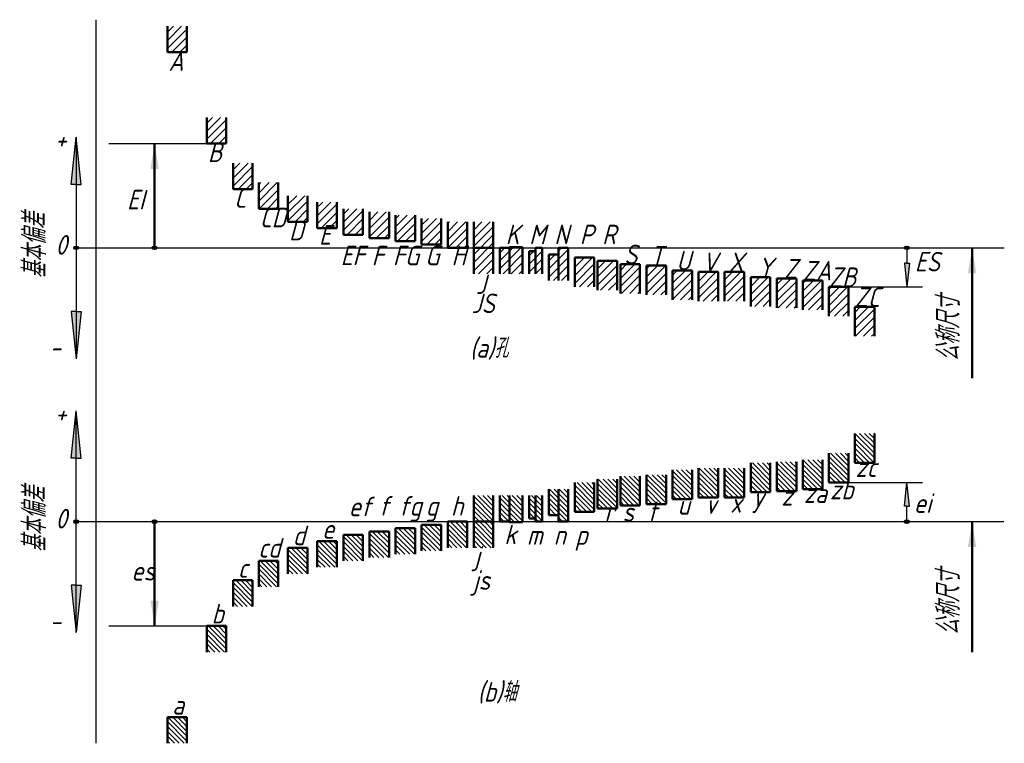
# Model space of a CAD drawing. Header units: millimetres. Extents: x 88 to 224, y 40 to 140.
import ezdxf

# ---------------------------------------------------------------- set-up
doc = ezdxf.new("R2010")
doc.units = ezdxf.units.MM
doc.header["$LTSCALE"] = 0.5
doc.layers.add('剖面线层', color=7, linetype='Continuous')
doc.layers.add('细实线层', color=7, linetype='Continuous')
doc.layers.add('文字层', color=227, linetype='Continuous', lineweight=20)
doc.layers.add('粗实线层', color=1, linetype='Continuous', lineweight=50)
doc.styles.add('工程字体（斜）', font='gbeitc.shx', dxfattribs={"bigfont": 'gbcbig.shx'})
doc.styles.add('工程斜体', font='gbeitc.shx', dxfattribs={"bigfont": 'gbcbig.shx'})
doc.dimstyles.new('gb35', dxfattribs={"dimtxt": 3.5, "dimasz": 3.5, "dimexe": 2.5, "dimexo": 0, "dimgap": 1, "dimtad": 1, "dimdsep": 46, "dimtxsty": '工程字体（斜）', "dimcen": 0, "dimadec": 0, "dimazin": 0, "dimtfac": 1, "dimtmove": 0, "dimatfit": 3, "dimfxl": 0, "dimarcsym": 0})
pattern_1 = [(45, (-110.36936, -100.62795), (-0.561266, 0.561266), [])]
pattern_2 = [(135, (-110.36936, -100.62795), (-0.3367596, -0.3367596), [])]

# ---------------------------------------------------------------- blocks, each defined once
blk = doc.blocks.new('jt')
h = blk.add_hatch(color=256)
h.paths.add_polyline_path([(0, 0), (-0.76, -7.26), (0, -7.26)])
h.paths.add_polyline_path([(0, 0), (0, -7.26), (0.76, -7.26)])
for p, q in [((-0.76, -7.26), (0, 0)), ((0.76, -7.26), (0, 0)), ((0, -7.26), (-0.76, -7.26)), ((0, -7.26), (0.76, -7.26))]:
    blk.add_line(p, q)
blk = doc.blocks.new('箭头')
at = {"layer": '细实线层', "ltscale": 0.5}
blk.add_blockref('jt', (0, 0), dxfattribs=at)
blk = doc.blocks.new('df')
at = {"layer": '剖面线层', "ltscale": 0.5}
h = blk.add_hatch(dxfattribs=at)
h.set_pattern_fill('ANSI31', scale=0.25, style=0)
h.set_pattern_definition(pattern_1)
h.paths.add_polyline_path([(0.62, 38.45), (-2.08, 38.45), (-2.08, 34.85), (0.62, 34.85)])
h = blk.add_hatch(dxfattribs=at)
h.set_pattern_fill('ANSI31', scale=0.25, style=0)
h.set_pattern_definition(pattern_1)
h.paths.add_polyline_path([(6.05, 25.85), (3.35, 25.85), (3.35, 22.25), (6.05, 22.25)])
h = blk.add_hatch(dxfattribs=at)
h.set_pattern_fill('ANSI31', scale=0.25, style=0)
h.set_pattern_definition(pattern_1)
h.paths.add_polyline_path([(9.69, 19.55), (6.99, 19.55), (6.99, 15.95), (9.69, 15.95)])
h = blk.add_hatch(dxfattribs=at)
h.set_pattern_fill('ANSI31', scale=0.25, style=0)
h.set_pattern_definition(pattern_1)
h.paths.add_polyline_path([(13.22, 16.85), (10.52, 16.85), (10.52, 13.25), (13.22, 13.25)])
h = blk.add_hatch(dxfattribs=at)
h.set_pattern_fill('ANSI31', scale=0.25, style=0)
h.set_pattern_definition(pattern_1)
h.paths.add_polyline_path([(17.27, 15.05), (14.57, 15.05), (14.57, 11.45), (17.27, 11.45)])
h = blk.add_hatch(dxfattribs=at)
h.set_pattern_fill('ANSI31', scale=0.25, style=0)
h.set_pattern_definition(pattern_1)
h.paths.add_polyline_path([(21.32, 14.15), (18.62, 14.15), (18.62, 10.55), (21.32, 10.55)])
h = blk.add_hatch(dxfattribs=at)
h.set_pattern_fill('ANSI31', scale=0.25, style=0)
h.set_pattern_definition(pattern_1)
h.paths.add_polyline_path([(24.92, 13.25), (22.22, 13.25), (22.22, 9.65), (24.92, 9.65)])
h = blk.add_hatch(dxfattribs=at)
h.set_pattern_fill('ANSI31', scale=0.25, style=0)
h.set_pattern_definition(pattern_1)
h.paths.add_polyline_path([(28.52, 12.8), (25.82, 12.8), (25.82, 9.2), (28.52, 9.2)])
h = blk.add_hatch(dxfattribs=at)
h.set_pattern_fill('ANSI31', scale=0.25, style=0)
h.set_pattern_definition(pattern_1)
h.paths.add_polyline_path([(32.12, 12.35), (29.42, 12.35), (29.42, 8.75), (32.12, 8.75)])
h = blk.add_hatch(dxfattribs=at)
h.set_pattern_fill('ANSI31', scale=0.25, style=0)
h.set_pattern_definition(pattern_1)
h.paths.add_polyline_path([(35.72, 11.9), (33.02, 11.9), (33.02, 8.3), (35.72, 8.3)])
h = blk.add_hatch(dxfattribs=at)
h.set_pattern_fill('ANSI31', scale=0.25, style=0)
h.set_pattern_definition(pattern_1)
h.paths.add_polyline_path([(39.32, 11.45), (36.62, 11.45), (36.62, 7.85), (39.32, 7.85)])
h = blk.add_hatch(dxfattribs=at)
h.set_pattern_fill('ANSI31', scale=0.25, style=0)
h.set_pattern_definition(pattern_1)
h.paths.add_polyline_path([(42.92, 7.85), (40.22, 7.85), (40.22, 4.25), (42.92, 4.25)])
h.paths.add_polyline_path([(42.92, 11.45), (40.22, 11.45), (40.22, 7.85), (42.92, 7.85)])
h = blk.add_hatch(dxfattribs=at)
h.set_pattern_fill('ANSI31', scale=0.25, style=0)
h.set_pattern_definition(pattern_1)
h.paths.add_polyline_path([(45.17, 7.85), (43.82, 7.85), (43.82, 4.25), (45.17, 4.25)])
h.paths.add_polyline_path([(46.97, 7.85), (45.17, 7.85), (45.17, 4.25), (46.97, 4.25)])
h.paths.add_polyline_path([(46.97, 7.85), (46.97, 7.94), (45.17, 7.94), (45.17, 7.85)])
h.paths.add_polyline_path([(48.77, 7.4), (47.87, 7.4), (47.87, 4.25), (48.77, 4.25)])
h.paths.add_polyline_path([(49.67, 7.85), (48.77, 7.85), (48.77, 4.25), (49.67, 4.25)])
h.paths.add_polyline_path([(50.57, 3.35), (51.92, 3.35), (51.92, 6.95), (50.57, 6.95)])
h.paths.add_polyline_path([(51.92, 3.35), (53.27, 3.35), (53.27, 7.85), (51.92, 7.85)])
h = blk.add_hatch(dxfattribs=at)
h.set_pattern_fill('ANSI31', scale=0.25, style=0)
h.set_pattern_definition(pattern_1)
h.paths.add_polyline_path([(54.17, 2.45), (56.87, 2.45), (56.87, 6.5), (54.17, 6.5)])
h = blk.add_hatch(dxfattribs=at)
h.set_pattern_fill('ANSI31', scale=0.25, style=0)
h.set_pattern_definition(pattern_1)
h.paths.add_polyline_path([(57.32, 2), (60.02, 2), (60.02, 6.05), (57.32, 6.05)])
h = blk.add_hatch(dxfattribs=at)
h.set_pattern_fill('ANSI31', scale=0.25, style=0)
h.set_pattern_definition(pattern_1)
h.paths.add_polyline_path([(60.47, 1.55), (63.17, 1.55), (63.17, 5.6), (60.47, 5.6)])
h = blk.add_hatch(dxfattribs=at)
h.set_pattern_fill('ANSI31', scale=0.25, style=0)
h.set_pattern_definition(pattern_1)
h.paths.add_polyline_path([(64.07, 1.37), (66.77, 1.37), (66.77, 5.42), (64.07, 5.42)])
h = blk.add_hatch(dxfattribs=at)
h.set_pattern_fill('ANSI31', scale=0.25, style=0)
h.set_pattern_definition(pattern_1)
h.paths.add_polyline_path([(67.67, 0.69), (70.37, 0.69), (70.37, 4.74), (67.67, 4.74)])
h = blk.add_hatch(dxfattribs=at)
h.set_pattern_fill('ANSI31', scale=0.25, style=0)
h.set_pattern_definition(pattern_1)
h.paths.add_polyline_path([(71.27, 0.47), (73.97, 0.47), (73.97, 4.52), (71.27, 4.52)])
h = blk.add_hatch(dxfattribs=at)
h.set_pattern_fill('ANSI31', scale=0.25, style=0)
h.set_pattern_definition(pattern_1)
h.paths.add_polyline_path([(74.87, 0.47), (77.57, 0.47), (77.57, 4.52), (74.87, 4.52)])
h = blk.add_hatch(dxfattribs=at)
h.set_pattern_fill('ANSI31', scale=0.25, style=0)
h.set_pattern_definition(pattern_1)
h.paths.add_polyline_path([(78.47, -0.25), (81.17, -0.25), (81.17, 3.8), (78.47, 3.8)])
h = blk.add_hatch(dxfattribs=at)
h.set_pattern_fill('ANSI31', scale=0.25, style=0)
h.set_pattern_definition(pattern_1)
h.paths.add_polyline_path([(82.07, -0.43), (84.77, -0.43), (84.77, 3.62), (82.07, 3.62)])
h = blk.add_hatch(dxfattribs=at)
h.set_pattern_fill('ANSI31', scale=0.25, style=0)
h.set_pattern_definition(pattern_1)
h.paths.add_polyline_path([(85.67, -0.7), (88.37, -0.7), (88.37, 3.35), (85.67, 3.35)])
h = blk.add_hatch(dxfattribs=at)
h.set_pattern_fill('ANSI31', scale=0.25, style=0)
h.set_pattern_definition(pattern_1)
h.paths.add_polyline_path([(89.27, -1.6), (91.97, -1.6), (91.97, 2.45), (89.27, 2.45)])
h = blk.add_hatch(dxfattribs=at)
h.set_pattern_fill('ANSI31', scale=0.25, style=0)
h.set_pattern_definition(pattern_1)
h.paths.add_polyline_path([(92.84, -4.34), (95.54, -4.34), (95.54, -0.29), (92.84, -0.29)])
h = blk.add_hatch(dxfattribs=at)
h.set_pattern_fill('ANSI31', scale=0.15, angle=90, style=0)
h.set_pattern_definition(pattern_2)
h.paths.add_polyline_path([(92.84, -17.76), (95.54, -17.76), (95.54, -21.81), (92.84, -21.81)])
h = blk.add_hatch(dxfattribs=at)
h.set_pattern_fill('ANSI31', scale=0.15, angle=90, style=0)
h.set_pattern_definition(pattern_2)
h.paths.add_polyline_path([(82.07, -21.67), (84.77, -21.67), (84.77, -25.72), (82.07, -25.72)])
h = blk.add_hatch(dxfattribs=at)
h.set_pattern_fill('ANSI31', scale=0.15, angle=90, style=0)
h.set_pattern_definition(pattern_2)
h.paths.add_polyline_path([(85.67, -21.4), (88.37, -21.4), (88.37, -25.45), (85.67, -25.45)])
h = blk.add_hatch(dxfattribs=at)
h.set_pattern_fill('ANSI31', scale=0.15, angle=90, style=0)
h.set_pattern_definition(pattern_2)
h.paths.add_polyline_path([(89.27, -20.5), (91.97, -20.5), (91.97, -24.55), (89.27, -24.55)])
h = blk.add_hatch(dxfattribs=at)
h.set_pattern_fill('ANSI31', scale=0.15, angle=90, style=0)
h.set_pattern_definition(pattern_2)
h.paths.add_polyline_path([(67.67, -22.79), (70.37, -22.79), (70.37, -26.84), (67.67, -26.84)])
h = blk.add_hatch(dxfattribs=at)
h.set_pattern_fill('ANSI31', scale=0.15, angle=90, style=0)
h.set_pattern_definition(pattern_2)
h.paths.add_polyline_path([(71.27, -22.57), (73.97, -22.57), (73.97, -26.62), (71.27, -26.62)])
h = blk.add_hatch(dxfattribs=at)
h.set_pattern_fill('ANSI31', scale=0.15, angle=90, style=0)
h.set_pattern_definition(pattern_2)
h.paths.add_polyline_path([(74.87, -22.57), (77.57, -22.57), (77.57, -26.62), (74.87, -26.62)])
h = blk.add_hatch(dxfattribs=at)
h.set_pattern_fill('ANSI31', scale=0.15, angle=90, style=0)
h.set_pattern_definition(pattern_2)
h.paths.add_polyline_path([(78.47, -21.85), (81.17, -21.85), (81.17, -25.9), (78.47, -25.9)])
h = blk.add_hatch(dxfattribs=at)
h.set_pattern_fill('ANSI31', scale=0.15, angle=90, style=0)
h.set_pattern_definition(pattern_2)
h.paths.add_polyline_path([(57.32, -24.1), (60.02, -24.1), (60.02, -28.15), (57.32, -28.15)])
h = blk.add_hatch(dxfattribs=at)
h.set_pattern_fill('ANSI31', scale=0.15, angle=90, style=0)
h.set_pattern_definition(pattern_2)
h.paths.add_polyline_path([(60.47, -23.65), (63.17, -23.65), (63.17, -27.7), (60.47, -27.7)])
h = blk.add_hatch(dxfattribs=at)
h.set_pattern_fill('ANSI31', scale=0.15, angle=90, style=0)
h.set_pattern_definition(pattern_2)
h.paths.add_polyline_path([(64.07, -23.47), (66.77, -23.47), (66.77, -27.52), (64.07, -27.52)])
h = blk.add_hatch(dxfattribs=at)
h.set_pattern_fill('ANSI31', scale=0.15, angle=90, style=0)
h.set_pattern_definition(pattern_2)
h.paths.add_polyline_path([(45.17, -29.95), (43.82, -29.95), (43.82, -26.35), (45.17, -26.35)])
h.paths.add_polyline_path([(46.97, -29.95), (45.17, -29.95), (45.17, -26.35), (46.97, -26.35)])
h.paths.add_polyline_path([(46.97, -29.95), (46.97, -30.04), (45.17, -30.04), (45.17, -29.95)])
h.paths.add_polyline_path([(48.77, -29.5), (47.87, -29.5), (47.87, -26.35), (48.77, -26.35)])
h.paths.add_polyline_path([(49.67, -29.95), (48.77, -29.95), (48.77, -26.35), (49.67, -26.35)])
h.paths.add_polyline_path([(50.57, -25.45), (51.92, -25.45), (51.92, -29.05), (50.57, -29.05)])
h.paths.add_polyline_path([(51.92, -25.45), (53.27, -25.45), (53.27, -29.95), (51.92, -29.95)])
h = blk.add_hatch(dxfattribs=at)
h.set_pattern_fill('ANSI31', scale=0.15, angle=90, style=0)
h.set_pattern_definition(pattern_2)
h.paths.add_polyline_path([(54.17, -24.55), (56.87, -24.55), (56.87, -28.6), (54.17, -28.6)])
h = blk.add_hatch(dxfattribs=at)
h.set_pattern_fill('ANSI31', scale=0.15, angle=90, style=0)
h.set_pattern_definition(pattern_2)
h.paths.add_polyline_path([(42.92, -26.35), (40.22, -26.35), (40.22, -29.95), (42.92, -29.95)])
h = blk.add_hatch(dxfattribs=at)
h.set_pattern_fill('ANSI31', scale=0.15, angle=90, style=0)
h.set_pattern_definition(pattern_2)
h.paths.add_polyline_path([(32.12, -34.45), (29.42, -34.45), (29.42, -30.85), (32.12, -30.85)])
h = blk.add_hatch(dxfattribs=at)
h.set_pattern_fill('ANSI31', scale=0.15, angle=90, style=0)
h.set_pattern_definition(pattern_2)
h.paths.add_polyline_path([(35.72, -34), (33.02, -34), (33.02, -30.4), (35.72, -30.4)])
h = blk.add_hatch(dxfattribs=at)
h.set_pattern_fill('ANSI31', scale=0.15, angle=90, style=0)
h.set_pattern_definition(pattern_2)
h.paths.add_polyline_path([(39.32, -33.55), (36.62, -33.55), (36.62, -29.95), (39.32, -29.95)])
h = blk.add_hatch(dxfattribs=at)
h.set_pattern_fill('ANSI31', scale=0.15, angle=90, style=0)
h.set_pattern_definition(pattern_2)
h.paths.add_polyline_path([(42.92, -33.55), (40.22, -33.55), (40.22, -29.95), (42.92, -29.95)])
h = blk.add_hatch(dxfattribs=at)
h.set_pattern_fill('ANSI31', scale=0.15, angle=90, style=0)
h.set_pattern_definition(pattern_2)
h.paths.add_polyline_path([(24.92, -35.35), (22.22, -35.35), (22.22, -31.75), (24.92, -31.75)])
h = blk.add_hatch(dxfattribs=at)
h.set_pattern_fill('ANSI31', scale=0.15, angle=90, style=0)
h.set_pattern_definition(pattern_2)
h.paths.add_polyline_path([(28.52, -34.9), (25.82, -34.9), (25.82, -31.3), (28.52, -31.3)])
h = blk.add_hatch(dxfattribs=at)
h.set_pattern_fill('ANSI31', scale=0.15, angle=90, style=0)
h.set_pattern_definition(pattern_2)
h.paths.add_polyline_path([(17.27, -37.15), (14.57, -37.15), (14.57, -33.55), (17.27, -33.55)])
h = blk.add_hatch(dxfattribs=at)
h.set_pattern_fill('ANSI31', scale=0.15, angle=90, style=0)
h.set_pattern_definition(pattern_2)
h.paths.add_polyline_path([(21.32, -36.25), (18.62, -36.25), (18.62, -32.65), (21.32, -32.65)])
h = blk.add_hatch(dxfattribs=at)
h.set_pattern_fill('ANSI31', scale=0.15, angle=90, style=0)
h.set_pattern_definition(pattern_2)
h.paths.add_polyline_path([(13.22, -38.95), (10.52, -38.95), (10.52, -35.35), (13.22, -35.35)])
h = blk.add_hatch(dxfattribs=at)
h.set_pattern_fill('ANSI31', scale=0.15, angle=90, style=0)
h.set_pattern_definition(pattern_2)
h.paths.add_polyline_path([(9.69, -41.65), (6.99, -41.65), (6.99, -38.05), (9.69, -38.05)])
h = blk.add_hatch(dxfattribs=at)
h.set_pattern_fill('ANSI31', scale=0.15, angle=90, style=0)
h.set_pattern_definition(pattern_2)
h.paths.add_polyline_path([(6.05, -47.95), (3.35, -47.95), (3.35, -44.35), (6.05, -44.35)])
h = blk.add_hatch(dxfattribs=at)
h.set_pattern_fill('ANSI31', scale=0.15, angle=90, style=0)
h.set_pattern_definition(pattern_2)
h.paths.add_polyline_path([(0.62, -60.55), (-2.08, -60.55), (-2.08, -56.95), (0.62, -56.95)])
at = {"layer": '粗实线层', "color": 7, "ltscale": 0.5}
for p, q in [((-2.08, 34.85), (-2.08, 38.45)), ((0.62, 34.85), (0.62, 38.45)), ((-2.08, 34.85), (0.62, 34.85)), ((3.35, 22.25), (3.35, 25.85)), ((6.05, 22.25), (6.05, 25.85)), ((3.35, 22.25), (6.05, 22.25)), ((6.99, 15.95), (6.99, 19.55)), ((9.69, 15.95), (9.69, 19.55)), ((10.52, 13.25), (10.52, 16.85)), ((13.22, 13.25), (13.22, 16.85)), ((6.99, 15.95), (9.69, 15.95)), ((14.57, 11.45), (14.57, 15.05)), ((17.27, 11.45), (17.27, 15.05)), ((18.62, 10.55), (18.62, 14.15)), ((21.32, 10.55), (21.32, 14.15)), ((10.52, 13.25), (13.22, 13.25)), ((22.22, 9.65), (22.22, 13.25)), ((24.92, 9.65), (24.92, 13.25)), ((25.82, 9.2), (25.82, 12.8)), ((28.52, 9.2), (28.52, 12.8)), ((29.42, 8.75), (29.42, 12.35)), ((32.12, 8.75), (32.12, 12.35)), ((14.57, 11.45), (17.27, 11.45)), ((33.02, 8.3), (33.02, 11.9)), ((35.72, 8.3), (35.72, 11.9)), ((36.62, 7.85), (36.62, 11.45)), ((39.32, 7.85), (39.32, 11.45)), ((40.22, 7.85), (40.22, 11.45)), ((42.92, 7.85), (42.92, 11.45)), ((18.62, 10.55), (21.32, 10.55)), ((22.22, 9.65), (24.92, 9.65)), ((25.82, 9.2), (28.52, 9.2)), ((29.42, 8.75), (32.12, 8.75)), ((33.02, 8.3), (35.72, 8.3)), ((36.62, 7.85), (39.32, 7.85)), ((40.22, 7.85), (42.92, 7.85)), ((40.22, 7.85), (40.22, 4.25)), ((42.92, 7.85), (42.92, 4.25)), ((43.82, 7.85), (43.82, 4.25)), ((43.82, 7.85), (45.17, 7.85)), ((45.17, 7.94), (45.17, 4.25)), ((46.97, 7.94), (45.17, 7.94)), ((46.97, 7.94), (46.97, 4.25)), ((47.87, 7.4), (48.77, 7.4)), ((47.87, 7.4), (47.87, 4.25)), ((48.77, 7.85), (48.77, 4.25)), ((49.67, 7.85), (48.77, 7.85)), ((49.67, 7.85), (49.67, 4.25)), ((50.57, 6.95), (51.92, 6.95)), ((50.57, 6.95), (50.57, 3.35)), ((51.92, 7.85), (51.92, 3.35)), ((51.92, 7.85), (53.27, 7.85)), ((53.27, 7.85), (53.27, 3.35)), ((54.17, 6.5), (56.87, 6.5)), ((54.17, 6.5), (54.17, 2.45)), ((56.87, 6.5), (56.87, 2.45)), ((57.32, 6.05), (60.02, 6.05)), ((57.32, 6.05), (57.32, 2)), ((60.02, 6.05), (60.02, 2)), ((60.47, 5.6), (63.17, 5.6)), ((60.47, 5.6), (60.47, 1.55)), ((63.17, 5.6), (63.17, 1.55)), ((64.07, 5.42), (66.77, 5.42)), ((64.07, 5.42), (64.07, 1.37)), ((66.77, 5.42), (66.77, 1.37)), ((67.67, 4.74), (70.37, 4.74)), ((67.67, 4.74), (67.67, 0.69)), ((70.37, 4.74), (70.37, 0.69)), ((71.27, 4.52), (73.97, 4.52)), ((71.27, 4.52), (71.27, 0.47)), ((73.97, 4.52), (73.97, 0.47)), ((74.87, 4.52), (74.87, 0.47)), ((74.87, 4.52), (77.57, 4.52)), ((77.57, 4.52), (77.57, 0.47)), ((78.47, 3.8), (78.47, -0.25)), ((78.47, 3.8), (81.17, 3.8)), ((81.17, 3.8), (81.17, -0.25)), ((82.07, 3.62), (82.07, -0.43)), ((82.07, 3.62), (84.77, 3.62)), ((84.77, 3.62), (84.77, -0.43)), ((85.67, 3.35), (85.67, -0.7)), ((85.67, 3.35), (88.37, 3.35)), ((88.37, 3.35), (88.37, -0.7)), ((89.27, 2.45), (89.27, -1.6)), ((89.27, 2.45), (91.97, 2.45)), ((91.97, 2.45), (91.97, -1.6)), ((92.84, -0.29), (92.84, -4.34)), ((92.84, -0.29), (95.54, -0.29)), ((95.54, -0.29), (95.54, -4.34)), ((92.84, -21.81), (92.84, -17.76)), ((95.54, -21.81), (95.54, -17.76)), ((82.07, -25.72), (82.07, -21.67)), ((84.77, -25.72), (84.77, -21.67)), ((85.67, -25.45), (85.67, -21.4)), ((88.37, -25.45), (88.37, -21.4)), ((89.27, -24.55), (89.27, -20.5)), ((91.97, -24.55), (91.97, -20.5)), ((67.67, -26.84), (67.67, -22.79)), ((70.37, -26.84), (70.37, -22.79)), ((71.27, -26.62), (71.27, -22.57)), ((73.97, -26.62), (73.97, -22.57)), ((74.87, -26.62), (74.87, -22.57)), ((77.57, -26.62), (77.57, -22.57)), ((78.47, -25.9), (78.47, -21.85)), ((81.17, -25.9), (81.17, -21.85)), ((92.84, -21.81), (95.54, -21.81)), ((57.32, -28.15), (57.32, -24.1)), ((60.02, -28.15), (60.02, -24.1)), ((60.47, -27.7), (60.47, -23.65)), ((63.17, -27.7), (63.17, -23.65)), ((64.07, -27.52), (64.07, -23.47)), ((66.77, -27.52), (66.77, -23.47)), ((50.57, -29.05), (50.57, -25.45)), ((51.92, -29.95), (51.92, -25.45)), ((53.27, -29.95), (53.27, -25.45)), ((54.17, -28.6), (54.17, -24.55)), ((56.87, -28.6), (56.87, -24.55)), ((82.07, -25.72), (84.77, -25.72)), ((85.67, -25.45), (88.37, -25.45)), ((89.27, -24.55), (91.97, -24.55)), ((40.22, -29.95), (40.22, -26.35)), ((42.92, -29.95), (42.92, -26.35)), ((43.82, -29.95), (43.82, -26.35)), ((45.17, -30.04), (45.17, -26.35)), ((46.97, -30.04), (46.97, -26.35)), ((47.87, -29.5), (47.87, -26.35)), ((48.77, -29.95), (48.77, -26.35)), ((49.67, -29.95), (49.67, -26.35)), ((67.67, -26.84), (70.37, -26.84)), ((71.27, -26.62), (73.97, -26.62)), ((74.87, -26.62), (77.57, -26.62)), ((78.47, -25.9), (81.17, -25.9)), ((57.32, -28.15), (60.02, -28.15)), ((60.47, -27.7), (63.17, -27.7)), ((64.07, -27.52), (66.77, -27.52)), ((47.87, -29.5), (48.77, -29.5)), ((50.57, -29.05), (51.92, -29.05)), ((54.17, -28.6), (56.87, -28.6)), ((29.42, -30.85), (32.12, -30.85)), ((29.42, -30.85), (29.42, -34.45)), ((32.12, -30.85), (32.12, -34.45)), ((33.02, -30.4), (35.72, -30.4)), ((33.02, -30.4), (33.02, -34)), ((35.72, -30.4), (35.72, -34)), ((36.62, -29.95), (39.32, -29.95)), ((36.62, -29.95), (36.62, -33.55)), ((39.32, -29.95), (39.32, -33.55)), ((40.22, -29.95), (40.22, -33.55)), ((40.22, -29.95), (42.92, -29.95)), ((42.92, -29.95), (42.92, -33.55)), ((43.82, -29.95), (45.17, -29.95)), ((46.97, -30.04), (45.17, -30.04)), ((49.67, -29.95), (48.77, -29.95)), ((51.92, -29.95), (53.27, -29.95)), ((22.22, -31.75), (24.92, -31.75)), ((22.22, -31.75), (22.22, -35.35)), ((24.92, -31.75), (24.92, -35.35)), ((25.82, -31.3), (28.52, -31.3)), ((25.82, -31.3), (25.82, -34.9)), ((28.52, -31.3), (28.52, -34.9)), ((14.57, -33.55), (17.27, -33.55)), ((14.57, -33.55), (14.57, -37.15)), ((17.27, -33.55), (17.27, -37.15)), ((18.62, -32.65), (21.32, -32.65)), ((18.62, -32.65), (18.62, -36.25)), ((21.32, -32.65), (21.32, -36.25)), ((10.52, -35.35), (13.22, -35.35)), ((10.52, -35.35), (10.52, -38.95)), ((13.22, -35.35), (13.22, -38.95)), ((6.99, -38.05), (9.69, -38.05)), ((6.99, -38.05), (6.99, -41.65)), ((9.69, -38.05), (9.69, -41.65)), ((3.35, -44.35), (6.05, -44.35)), ((3.35, -44.35), (3.35, -47.95)), ((6.05, -44.35), (6.05, -47.95)), ((-2.08, -56.95), (0.62, -56.95)), ((-2.08, -56.95), (-2.08, -60.55)), ((0.62, -56.95), (0.62, -60.55))]:
    blk.add_line(p, q, dxfattribs=at)
for centre in [(-14.68, 7.85), (-3.85, 7.85), (100.04, 7.85)]:
    blk.add_ellipse(centre, major_axis=(0.323, 0), ratio=0.492089, dxfattribs=at)
at = {"layer": '粗实线层', "color": 7, "ltscale": 0.5, "extrusion": (0, 0, -1)}
for centre in [(-14.68, -29.95), (-3.85, -29.95), (100.04, -29.95)]:
    blk.add_ellipse(centre, major_axis=(0.323, 0), ratio=0.492089, dxfattribs=at)
at = {"layer": '细实线层', "color": 7, "ltscale": 0.5}
for p, q in [((-11.98, 39.35), (-11.98, -60.55)), ((-14.68, 23.15), (-14.68, -7.45)), ((-10.15, 22.25), (3.35, 22.25)), ((-14.68, 7.85), (113.49, 7.85)), ((100.04, 7.85), (100.04, 5.72)), ((91.97, 2.45), (102.18, 2.45)), ((-14.68, -45.25), (-14.68, -14.65)), ((91.97, -24.55), (102.18, -24.55)), ((100.04, -29.95), (100.04, -27.82)), ((-14.68, -29.95), (113.41, -29.95)), ((-10.15, -44.35), (3.35, -44.35))]:
    blk.add_line(p, q, dxfattribs=at)
at = {"layer": '粗实线层', "color": 7, "ltscale": 0.5, "xscale": -0.4500000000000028, "yscale": 0.4500000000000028, "zscale": 0.45, "rotation": 180}
blk.add_blockref('箭头', (100.04, 2.45), dxfattribs=at)
at = {"layer": '粗实线层', "color": 7, "ltscale": 0.5, "xscale": 0.4500000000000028, "yscale": 0.4500000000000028, "zscale": 0.45}
blk.add_blockref('箭头', (100.04, -24.55), dxfattribs=at)
at = {"layer": '细实线层', "color": 7, "ltscale": 0.5, "xscale": 0.9000000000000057, "yscale": 0.9000000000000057, "zscale": 0.9}
for p in [(-14.68, 23.15), (-14.68, -14.65)]:
    blk.add_blockref('箭头', p, dxfattribs=at)
at = {"layer": '细实线层', "color": 7, "ltscale": 0.5, "xscale": -0.9000000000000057, "yscale": 0.9000000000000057, "zscale": 0.9, "rotation": 180}
for p in [(-14.68, -7.45), (-14.68, -45.25)]:
    blk.add_blockref('箭头', p, dxfattribs=at)
at = {"layer": '文字层', "color": 7, "ltscale": 0.5, "char_height": 2.7, "attachment_point": 1, "style": '工程斜体'}
for s, insert, width in [('A', (-1.93, 34.98), 3.4409), ('+', (-17.6, 24.14), 3.4409), ('B', (3.5, 22.38), 3.4409), ('EI', (-7.66, 15.86), 3.4409), ('C', (7.14, 16.08), 3.4409), ('CD', (10.67, 13.38), 3.4409), ('D', (14.72, 11.58), 3.4409), ('E', (18.85, 10.99), 3.4409), ('K', (44.63, 11.05), 1.8863), ('M', (47.87, 11.05), 2.0265), ('N', (51.34, 11.05), 1.854), ('P', (54.86, 11.05), 1.7367), ('R', (57.95, 11.05), 3.4409), ('0', (-17.54, 9.61), 3.4409), ('EF', (21.85, 8.16), 3.4409), ('FG', (29.06, 8.14), 3.4409), ('G', (33.51, 8.14), 3.4409), ('S', (60.99, 8.29), 3.4409), ('F', (26.13, 8.12), 3.4409), ('H', (37.15, 8.14), 3.4409), ('T', (64.59, 8.11), 3.4409), ('U', (68.19, 7.44), 3.4409), ('V', (71.79, 7.21), 3.4409), ('X', (75.39, 7.21), 3.4409), ('ES', (101.13, 7.29), 3.4409), ('Y', (79.46, 6.49), 3.4409), ('Z', (83.06, 6.31), 3.4409), ('ZA', (85.66, 6.04), 3.4409), ('J', (40.5, 4.17), 3.4409), ('ZB', (89.26, 5.14), 3.4409), ('JS', (39.91, 1.54), 3.4409), ('ZC', (92.82, 2.4), 3.4409), ('(a)孔', (39.69, -4.62), 7.0066), ('-', (-18.35, -4.54), 3.4409), ('+', (-17.6, -13.66), 3.4409), ('zc', (92.93, -21.08), 3.4409), ('zb', (89.41, -24.17), 3.4409), ('z', (82.69, -25.04), 3.4409), ('za', (85.8, -24.67), 3.4409), ('ef', (22.96, -26.51), 3.4409), ('f', (27.09, -26.42), 3.4409), ('fg', (29.86, -26.42), 3.4409), ('g', (33.6, -26.42), 3.4409), ('h', (37.07, -26.42), 3.4409), ('u', (68.37, -26.29), 3.4409), ('v', (72.19, -26.18), 3.4409), ('x', (75.64, -26.01), 3.4409), ('y', (78.73, -25.23), 3.4409), ('ei', (101, -26.04), 3.4409), ('0', (-17.54, -28.19), 3.4409), ('r', (58.3, -27.2), 3.4409), ('s', (60.77, -27.24), 3.4409), ('t', (64.33, -27.17), 3.4409), ('d', (15.23, -30.51), 3.4409), ('e', (19.28, -29.61), 3.4409), ('k', (44.44, -30.36), 3.4409), ('m', (47.56, -30.44), 3.4409), ('n', (51.27, -30.44), 3.4409), ('p', (54.24, -30.44), 3.4409), ('cd', (10.46, -32.21), 3.4409), ('j', (40.36, -33.29), 3.4409), ('es', (-7.06, -35.39), 3.4409), ('c', (7.65, -35.01), 3.4409), ('js\\P', (40.17, -36.67), 3.4409), ('b', (4.01, -41.31), 3.4409), ('-', (-18.35, -42.34), 3.4409), ('(b)轴', (40.75, -52.1), 6.782), ('a', (-1.42, -53.91), 3.4409)]:
    blk.add_mtext(s, dxfattribs=dict(at, insert=insert, width=width))
at = {"layer": '文字层', "color": 7, "ltscale": 0.5, "char_height": 3.15, "width": 13.8316, "attachment_point": 1, "rotation": 90, "style": '工程斜体'}
for s, insert in [('基本偏差', (-22.01, 3.59)), ('公称尺寸', (104.19, -7.87)), ('基本偏差', (-22.01, -34.21)), ('公称尺寸', (104.19, -45.67))]:
    blk.add_mtext(s, dxfattribs=dict(at, insert=insert))
at = {"layer": '细实线层', "color": 7, "ltscale": 0.5}
for points in [[(-3.85, 22.25), (-3.85, 7.85)], [(109.04, 7.85), (109.04, -10.15)], [(-3.85, -44.35), (-3.85, -29.95)], [(109.04, -29.95), (109.04, -47.95)]]:
    blk.add_leader(points, dimstyle='gb35', override={"dimgap": 1, "dimtad": 0}, dxfattribs=at)

msp = doc.modelspace()

# ---------------------------------------------------------------- block references
at = {"layer": '粗实线层', "color": 7}
msp.add_blockref('df', (110.37, 100.63), dxfattribs=at)

doc.saveas('drawing.dxf')
